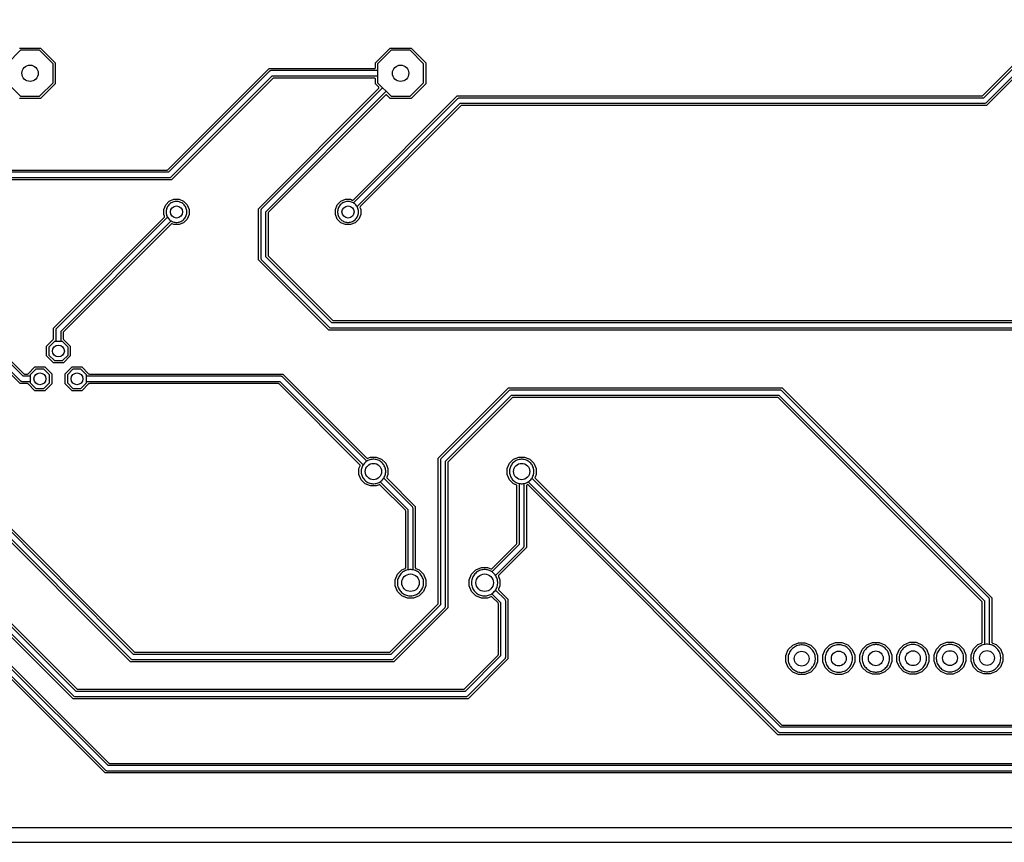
# Model space of a CAD drawing. Header units: millimetres. Extents: x 0 to 190, y 0 to 113.
# Tile 4 of 9: x 63 to 131, y 0 to 56. Entities that reach past the tile are written whole.
import ezdxf

# ---------------------------------------------------------------- set-up
doc = ezdxf.new("R2010")
doc.units = ezdxf.units.MM

msp = doc.modelspace()

# ---------------------------------------------------------------- linework, layer by layer
at = {"layer": '1_copper'}
for points in [[(65.668, 52.03), (65.668, 53.335), (64.745, 54.257), (63.441, 54.257), (62.518, 53.335), (62.518, 52.03), (63.441, 51.108), (64.745, 51.108)], [(91.068, 52.03), (91.068, 53.335), (90.145, 54.257), (88.841, 54.257), (87.918, 53.335), (87.918, 52.03), (88.841, 51.108), (90.145, 51.108)], [(74.235, 42.472), (74.304, 42.486), (74.371, 42.506), (74.436, 42.533), (74.498, 42.566), (74.556, 42.605), (74.611, 42.65), (74.66, 42.699), (74.705, 42.754), (74.744, 42.812), (74.777, 42.874), (74.804, 42.939), (74.824, 43.006), (74.838, 43.075), (74.845, 43.145), (74.845, 43.215), (74.838, 43.285), (74.824, 43.354), (74.804, 43.421), (74.777, 43.486), (74.744, 43.548), (74.705, 43.606), (74.66, 43.661), (74.611, 43.71), (74.556, 43.755), (74.498, 43.794), (74.436, 43.827), (74.371, 43.854), (74.304, 43.874), (74.235, 43.888), (74.165, 43.895), (74.095, 43.895), (74.025, 43.888), (73.956, 43.874), (73.889, 43.854), (73.824, 43.827), (73.762, 43.794), (73.704, 43.755), (73.649, 43.71), (73.6, 43.661), (73.555, 43.606), (73.516, 43.548), (73.483, 43.486), (73.456, 43.421), (73.436, 43.354), (73.422, 43.285), (73.415, 43.215), (73.415, 43.145), (73.422, 43.075), (73.436, 43.006), (73.456, 42.939), (73.483, 42.874), (73.516, 42.812), (73.555, 42.754), (73.6, 42.699), (73.649, 42.65), (73.704, 42.605), (73.762, 42.566), (73.824, 42.533), (73.889, 42.506), (73.956, 42.486), (74.025, 42.472), (74.095, 42.465), (74.165, 42.465)], [(85.995, 42.472), (86.064, 42.486), (86.131, 42.506), (86.196, 42.533), (86.258, 42.566), (86.316, 42.605), (86.371, 42.65), (86.42, 42.699), (86.465, 42.754), (86.504, 42.812), (86.537, 42.874), (86.564, 42.939), (86.584, 43.006), (86.598, 43.075), (86.605, 43.145), (86.605, 43.215), (86.598, 43.285), (86.584, 43.354), (86.564, 43.421), (86.537, 43.486), (86.504, 43.548), (86.465, 43.606), (86.42, 43.661), (86.371, 43.71), (86.316, 43.755), (86.258, 43.794), (86.196, 43.827), (86.131, 43.854), (86.064, 43.874), (85.995, 43.888), (85.925, 43.895), (85.855, 43.895), (85.785, 43.888), (85.716, 43.874), (85.649, 43.854), (85.584, 43.827), (85.522, 43.794), (85.464, 43.755), (85.409, 43.71), (85.36, 43.661), (85.315, 43.606), (85.276, 43.548), (85.243, 43.486), (85.216, 43.421), (85.196, 43.354), (85.182, 43.285), (85.175, 43.215), (85.175, 43.145), (85.182, 43.075), (85.196, 43.006), (85.216, 42.939), (85.243, 42.874), (85.276, 42.812), (85.315, 42.754), (85.36, 42.699), (85.409, 42.65), (85.464, 42.605), (85.522, 42.566), (85.584, 42.533), (85.649, 42.506), (85.716, 42.486), (85.785, 42.472), (85.855, 42.465), (85.925, 42.465)], [(66.7, 33.381), (66.7, 33.929), (66.314, 34.315), (65.766, 34.315), (65.38, 33.929), (65.38, 33.381), (65.766, 32.995), (66.314, 32.995)], [(65.43, 31.476), (65.43, 32.024), (65.044, 32.41), (64.496, 32.41), (64.11, 32.024), (64.11, 31.476), (64.496, 31.09), (65.044, 31.09)], [(67.97, 31.476), (67.97, 32.024), (67.584, 32.41), (67.036, 32.41), (66.65, 32.024), (66.65, 31.476), (67.036, 31.09), (67.584, 31.09)], [(87.74, 24.568), (87.812, 24.581), (87.882, 24.6), (87.951, 24.625), (88.017, 24.656), (88.081, 24.692), (88.141, 24.734), (88.197, 24.781), (88.249, 24.833), (88.296, 24.889), (88.338, 24.949), (88.374, 25.013), (88.405, 25.079), (88.43, 25.148), (88.449, 25.218), (88.462, 25.29), (88.468, 25.363), (88.468, 25.437), (88.462, 25.51), (88.449, 25.582), (88.43, 25.652), (88.405, 25.721), (88.374, 25.787), (88.338, 25.851), (88.296, 25.911), (88.249, 25.967), (88.197, 26.019), (88.141, 26.066), (88.081, 26.108), (88.017, 26.144), (87.951, 26.175), (87.882, 26.2), (87.812, 26.219), (87.74, 26.232), (87.667, 26.238), (87.593, 26.238), (87.52, 26.232), (87.448, 26.219), (87.378, 26.2), (87.309, 26.175), (87.243, 26.144), (87.179, 26.108), (87.119, 26.066), (87.063, 26.019), (87.011, 25.967), (86.964, 25.911), (86.922, 25.851), (86.886, 25.787), (86.855, 25.721), (86.83, 25.652), (86.811, 25.582), (86.798, 25.51), (86.792, 25.437), (86.792, 25.363), (86.798, 25.29), (86.811, 25.218), (86.83, 25.148), (86.855, 25.079), (86.886, 25.013), (86.922, 24.949), (86.964, 24.889), (87.011, 24.833), (87.063, 24.781), (87.119, 24.734), (87.179, 24.692), (87.243, 24.656), (87.309, 24.625), (87.378, 24.6), (87.448, 24.581), (87.52, 24.568), (87.593, 24.562), (87.667, 24.562)], [(97.9, 24.568), (97.972, 24.581), (98.042, 24.6), (98.111, 24.625), (98.177, 24.656), (98.241, 24.692), (98.301, 24.734), (98.357, 24.781), (98.409, 24.833), (98.456, 24.889), (98.498, 24.949), (98.534, 25.013), (98.565, 25.079), (98.59, 25.148), (98.609, 25.218), (98.622, 25.29), (98.628, 25.363), (98.628, 25.437), (98.622, 25.51), (98.609, 25.582), (98.59, 25.652), (98.565, 25.721), (98.534, 25.787), (98.498, 25.851), (98.456, 25.911), (98.409, 25.967), (98.357, 26.019), (98.301, 26.066), (98.241, 26.108), (98.177, 26.144), (98.111, 26.175), (98.042, 26.2), (97.972, 26.219), (97.9, 26.232), (97.827, 26.238), (97.753, 26.238), (97.68, 26.232), (97.608, 26.219), (97.538, 26.2), (97.469, 26.175), (97.403, 26.144), (97.339, 26.108), (97.279, 26.066), (97.223, 26.019), (97.171, 25.967), (97.124, 25.911), (97.082, 25.851), (97.046, 25.787), (97.015, 25.721), (96.99, 25.652), (96.971, 25.582), (96.958, 25.51), (96.952, 25.437), (96.952, 25.363), (96.958, 25.29), (96.971, 25.218), (96.99, 25.148), (97.015, 25.079), (97.046, 25.013), (97.082, 24.949), (97.124, 24.889), (97.171, 24.833), (97.223, 24.781), (97.279, 24.734), (97.339, 24.692), (97.403, 24.656), (97.469, 24.625), (97.538, 24.6), (97.608, 24.581), (97.68, 24.568), (97.753, 24.562), (97.827, 24.562)], [(90.288, 16.887), (90.365, 16.9), (90.441, 16.921), (90.515, 16.948), (90.586, 16.981), (90.654, 17.02), (90.718, 17.065), (90.779, 17.116), (90.834, 17.171), (90.885, 17.232), (90.93, 17.296), (90.969, 17.364), (91.002, 17.435), (91.029, 17.509), (91.05, 17.585), (91.063, 17.662), (91.07, 17.741), (91.07, 17.819), (91.063, 17.898), (91.05, 17.975), (91.029, 18.051), (91.002, 18.125), (90.969, 18.196), (90.93, 18.264), (90.885, 18.328), (90.834, 18.389), (90.779, 18.444), (90.718, 18.495), (90.654, 18.54), (90.586, 18.579), (90.515, 18.612), (90.441, 18.639), (90.365, 18.66), (90.288, 18.673), (90.209, 18.68), (90.131, 18.68), (90.052, 18.673), (89.975, 18.66), (89.899, 18.639), (89.825, 18.612), (89.754, 18.579), (89.686, 18.54), (89.622, 18.495), (89.561, 18.444), (89.506, 18.389), (89.455, 18.328), (89.41, 18.264), (89.371, 18.196), (89.338, 18.125), (89.311, 18.051), (89.29, 17.975), (89.277, 17.898), (89.27, 17.819), (89.27, 17.741), (89.277, 17.662), (89.29, 17.585), (89.311, 17.509), (89.338, 17.435), (89.371, 17.364), (89.41, 17.296), (89.455, 17.232), (89.506, 17.171), (89.561, 17.116), (89.622, 17.065), (89.686, 17.02), (89.754, 16.981), (89.825, 16.948), (89.899, 16.921), (89.975, 16.9), (90.052, 16.887), (90.131, 16.88), (90.209, 16.88)], [(95.368, 16.887), (95.445, 16.9), (95.521, 16.921), (95.595, 16.948), (95.666, 16.981), (95.734, 17.02), (95.798, 17.065), (95.859, 17.116), (95.914, 17.171), (95.965, 17.232), (96.01, 17.296), (96.049, 17.364), (96.082, 17.435), (96.109, 17.509), (96.13, 17.585), (96.143, 17.662), (96.15, 17.741), (96.15, 17.819), (96.143, 17.898), (96.13, 17.975), (96.109, 18.051), (96.082, 18.125), (96.049, 18.196), (96.01, 18.264), (95.965, 18.328), (95.914, 18.389), (95.859, 18.444), (95.798, 18.495), (95.734, 18.54), (95.666, 18.579), (95.595, 18.612), (95.521, 18.639), (95.445, 18.66), (95.368, 18.673), (95.289, 18.68), (95.211, 18.68), (95.132, 18.673), (95.055, 18.66), (94.979, 18.639), (94.905, 18.612), (94.834, 18.579), (94.766, 18.54), (94.702, 18.495), (94.641, 18.444), (94.586, 18.389), (94.535, 18.328), (94.49, 18.264), (94.451, 18.196), (94.418, 18.125), (94.391, 18.051), (94.37, 17.975), (94.357, 17.898), (94.35, 17.819), (94.35, 17.741), (94.357, 17.662), (94.37, 17.585), (94.391, 17.509), (94.418, 17.435), (94.451, 17.364), (94.49, 17.296), (94.535, 17.232), (94.586, 17.171), (94.641, 17.116), (94.702, 17.065), (94.766, 17.02), (94.834, 16.981), (94.905, 16.948), (94.979, 16.921), (95.055, 16.9), (95.132, 16.887), (95.211, 16.88), (95.289, 16.88)], [(117.107, 11.649), (117.188, 11.663), (117.267, 11.684), (117.344, 11.712), (117.419, 11.747), (117.49, 11.788), (117.557, 11.835), (117.62, 11.888), (117.678, 11.946), (117.731, 12.009), (117.778, 12.076), (117.819, 12.147), (117.853, 12.221), (117.882, 12.299), (117.903, 12.378), (117.917, 12.459), (117.924, 12.54), (117.924, 12.623), (117.917, 12.704), (117.903, 12.785), (117.882, 12.864), (117.853, 12.941), (117.819, 13.016), (117.778, 13.087), (117.731, 13.154), (117.678, 13.217), (117.62, 13.275), (117.557, 13.328), (117.49, 13.375), (117.419, 13.416), (117.344, 13.451), (117.267, 13.479), (117.188, 13.5), (117.107, 13.514), (117.025, 13.521), (116.943, 13.521), (116.862, 13.514), (116.781, 13.5), (116.702, 13.479), (116.624, 13.451), (116.55, 13.416), (116.479, 13.375), (116.412, 13.328), (116.349, 13.275), (116.291, 13.217), (116.238, 13.154), (116.191, 13.087), (116.15, 13.016), (116.115, 12.941), (116.087, 12.864), (116.066, 12.785), (116.052, 12.704), (116.045, 12.623), (116.045, 12.54), (116.052, 12.459), (116.066, 12.378), (116.087, 12.299), (116.115, 12.221), (116.15, 12.147), (116.191, 12.076), (116.238, 12.009), (116.291, 11.946), (116.349, 11.888), (116.412, 11.835), (116.479, 11.788), (116.55, 11.747), (116.624, 11.712), (116.702, 11.684), (116.781, 11.663), (116.862, 11.649), (116.943, 11.642), (117.025, 11.642)], [(119.647, 11.658), (119.728, 11.672), (119.807, 11.693), (119.884, 11.721), (119.959, 11.756), (120.03, 11.797), (120.097, 11.844), (120.16, 11.897), (120.218, 11.955), (120.271, 12.018), (120.318, 12.085), (120.359, 12.156), (120.393, 12.23), (120.422, 12.307), (120.443, 12.387), (120.457, 12.468), (120.464, 12.549), (120.464, 12.631), (120.457, 12.713), (120.443, 12.794), (120.422, 12.873), (120.393, 12.95), (120.359, 13.025), (120.318, 13.096), (120.271, 13.163), (120.218, 13.226), (120.16, 13.284), (120.097, 13.337), (120.03, 13.384), (119.959, 13.425), (119.884, 13.459), (119.807, 13.488), (119.728, 13.509), (119.647, 13.523), (119.565, 13.53), (119.483, 13.53), (119.402, 13.523), (119.321, 13.509), (119.241, 13.488), (119.164, 13.459), (119.09, 13.425), (119.019, 13.384), (118.952, 13.337), (118.889, 13.284), (118.831, 13.226), (118.778, 13.163), (118.731, 13.096), (118.69, 13.025), (118.655, 12.95), (118.627, 12.873), (118.606, 12.794), (118.592, 12.713), (118.585, 12.631), (118.585, 12.549), (118.592, 12.468), (118.606, 12.387), (118.627, 12.307), (118.655, 12.23), (118.69, 12.156), (118.731, 12.085), (118.778, 12.018), (118.831, 11.955), (118.889, 11.897), (118.952, 11.844), (119.019, 11.797), (119.09, 11.756), (119.164, 11.721), (119.241, 11.693), (119.321, 11.672), (119.402, 11.658), (119.483, 11.651), (119.565, 11.651)], [(122.187, 11.667), (122.268, 11.681), (122.347, 11.702), (122.424, 11.73), (122.499, 11.765), (122.57, 11.806), (122.637, 11.853), (122.7, 11.906), (122.758, 11.964), (122.811, 12.027), (122.858, 12.094), (122.899, 12.165), (122.933, 12.239), (122.962, 12.316), (122.983, 12.396), (122.997, 12.476), (123.004, 12.558), (123.004, 12.64), (122.997, 12.722), (122.983, 12.803), (122.962, 12.882), (122.933, 12.959), (122.899, 13.034), (122.858, 13.105), (122.811, 13.172), (122.758, 13.235), (122.7, 13.293), (122.637, 13.346), (122.57, 13.393), (122.499, 13.434), (122.424, 13.468), (122.347, 13.496), (122.268, 13.518), (122.187, 13.532), (122.105, 13.539), (122.023, 13.539), (121.942, 13.532), (121.861, 13.518), (121.781, 13.496), (121.704, 13.468), (121.63, 13.434), (121.559, 13.393), (121.492, 13.346), (121.429, 13.293), (121.371, 13.235), (121.318, 13.172), (121.271, 13.105), (121.23, 13.034), (121.195, 12.959), (121.167, 12.882), (121.146, 12.803), (121.132, 12.722), (121.125, 12.64), (121.125, 12.558), (121.132, 12.476), (121.146, 12.396), (121.167, 12.316), (121.195, 12.239), (121.23, 12.165), (121.271, 12.094), (121.318, 12.027), (121.371, 11.964), (121.429, 11.906), (121.492, 11.853), (121.559, 11.806), (121.63, 11.765), (121.704, 11.73), (121.781, 11.702), (121.861, 11.681), (121.942, 11.667), (122.023, 11.659), (122.105, 11.659)], [(124.727, 11.675), (124.808, 11.69), (124.887, 11.711), (124.964, 11.739), (125.039, 11.774), (125.11, 11.815), (125.177, 11.862), (125.24, 11.915), (125.298, 11.973), (125.351, 12.035), (125.398, 12.103), (125.439, 12.174), (125.473, 12.248), (125.501, 12.325), (125.523, 12.404), (125.537, 12.485), (125.544, 12.567), (125.544, 12.649), (125.537, 12.731), (125.523, 12.812), (125.501, 12.891), (125.473, 12.968), (125.439, 13.042), (125.398, 13.114), (125.351, 13.181), (125.298, 13.244), (125.24, 13.302), (125.177, 13.354), (125.11, 13.401), (125.039, 13.442), (124.964, 13.477), (124.887, 13.505), (124.808, 13.526), (124.727, 13.541), (124.645, 13.548), (124.563, 13.548), (124.482, 13.541), (124.401, 13.526), (124.321, 13.505), (124.244, 13.477), (124.17, 13.442), (124.099, 13.401), (124.032, 13.354), (123.969, 13.302), (123.911, 13.244), (123.858, 13.181), (123.811, 13.114), (123.77, 13.042), (123.735, 12.968), (123.707, 12.891), (123.686, 12.812), (123.672, 12.731), (123.665, 12.649), (123.665, 12.567), (123.672, 12.485), (123.686, 12.404), (123.707, 12.325), (123.735, 12.248), (123.77, 12.174), (123.811, 12.103), (123.858, 12.035), (123.911, 11.973), (123.969, 11.915), (124.032, 11.862), (124.099, 11.815), (124.17, 11.774), (124.244, 11.739), (124.321, 11.711), (124.401, 11.69), (124.482, 11.675), (124.563, 11.668), (124.645, 11.668)], [(127.267, 11.684), (127.348, 11.699), (127.427, 11.72), (127.504, 11.748), (127.579, 11.783), (127.65, 11.824), (127.717, 11.871), (127.78, 11.923), (127.838, 11.981), (127.891, 12.044), (127.938, 12.112), (127.979, 12.183), (128.013, 12.257), (128.041, 12.334), (128.063, 12.413), (128.077, 12.494), (128.084, 12.576), (128.084, 12.658), (128.077, 12.74), (128.063, 12.821), (128.041, 12.9), (128.013, 12.977), (127.979, 13.051), (127.938, 13.122), (127.891, 13.19), (127.838, 13.252), (127.78, 13.311), (127.717, 13.363), (127.65, 13.41), (127.579, 13.451), (127.504, 13.486), (127.427, 13.514), (127.348, 13.535), (127.267, 13.55), (127.185, 13.557), (127.103, 13.557), (127.022, 13.55), (126.941, 13.535), (126.861, 13.514), (126.784, 13.486), (126.71, 13.451), (126.639, 13.41), (126.572, 13.363), (126.509, 13.311), (126.451, 13.252), (126.398, 13.19), (126.351, 13.122), (126.31, 13.051), (126.275, 12.977), (126.247, 12.9), (126.226, 12.821), (126.212, 12.74), (126.205, 12.658), (126.205, 12.576), (126.212, 12.494), (126.226, 12.413), (126.247, 12.334), (126.275, 12.257), (126.31, 12.183), (126.351, 12.112), (126.398, 12.044), (126.451, 11.981), (126.509, 11.923), (126.572, 11.871), (126.639, 11.824), (126.71, 11.783), (126.784, 11.748), (126.861, 11.72), (126.941, 11.699), (127.022, 11.684), (127.103, 11.677), (127.185, 11.677)], [(129.807, 11.693), (129.888, 11.707), (129.967, 11.729), (130.044, 11.757), (130.119, 11.791), (130.19, 11.832), (130.257, 11.88), (130.32, 11.932), (130.378, 11.99), (130.431, 12.053), (130.478, 12.12), (130.519, 12.191), (130.553, 12.266), (130.581, 12.343), (130.603, 12.422), (130.617, 12.503), (130.624, 12.585), (130.624, 12.667), (130.617, 12.749), (130.603, 12.829), (130.581, 12.909), (130.553, 12.986), (130.519, 13.06), (130.478, 13.131), (130.431, 13.198), (130.378, 13.261), (130.32, 13.319), (130.257, 13.372), (130.19, 13.419), (130.119, 13.46), (130.044, 13.495), (129.967, 13.523), (129.888, 13.544), (129.807, 13.558), (129.725, 13.566), (129.643, 13.566), (129.562, 13.558), (129.481, 13.544), (129.401, 13.523), (129.324, 13.495), (129.25, 13.46), (129.179, 13.419), (129.112, 13.372), (129.049, 13.319), (128.991, 13.261), (128.938, 13.198), (128.891, 13.131), (128.85, 13.06), (128.815, 12.986), (128.787, 12.909), (128.766, 12.829), (128.752, 12.749), (128.745, 12.667), (128.745, 12.585), (128.752, 12.503), (128.766, 12.422), (128.787, 12.343), (128.815, 12.266), (128.85, 12.191), (128.891, 12.12), (128.938, 12.053), (128.991, 11.99), (129.049, 11.932), (129.112, 11.88), (129.179, 11.832), (129.25, 11.791), (129.324, 11.757), (129.401, 11.729), (129.481, 11.707), (129.562, 11.693), (129.643, 11.686), (129.725, 11.686)]]:
    msp.add_lwpolyline(points, close=True, dxfattribs=at)
at = {"layer": '304_copper'}
for points in [[(187.38, 1.022), (187.405, 1.039), (187.421, 1.065), (187.426, 1.091), (188.672, 111.607), (188.666, 111.637), (188.649, 111.662), (188.624, 111.679), (188.595, 111.684), (2.35, 111.684), (2.32, 111.678), (2.295, 111.661), (2.279, 111.635), (2.274, 111.609), (1.028, 1.093), (1.034, 1.063), (1.051, 1.038), (1.076, 1.021), (1.105, 1.016), (187.35, 1.016)], [(65.703, 32.842), (65.227, 33.318), (65.227, 33.992), (65.689, 34.454), (65.706, 34.479), (65.711, 34.507), (65.711, 35.226), (73.294, 42.809), (73.311, 42.834), (73.316, 42.864), (73.311, 42.892), (73.263, 43.007), (73.263, 43.353), (73.395, 43.671), (73.639, 43.915), (73.957, 44.047), (74.303, 44.047), (74.621, 43.915), (74.865, 43.671), (74.997, 43.353), (74.997, 43.007), (74.865, 42.689), (74.621, 42.445), (74.303, 42.313), (73.957, 42.313), (73.842, 42.361), (73.812, 42.366), (73.782, 42.36), (73.759, 42.344), (66.391, 34.976), (66.374, 34.951), (66.369, 34.922), (66.369, 34.507), (66.375, 34.478), (66.391, 34.454), (66.853, 33.992), (66.853, 33.318), (66.377, 32.842)], [(73.824, 42.533), (73.889, 42.506), (73.956, 42.486), (74.025, 42.472), (74.095, 42.465), (74.165, 42.465), (74.235, 42.472), (74.304, 42.486), (74.371, 42.506), (74.436, 42.533), (74.498, 42.566), (74.556, 42.605), (74.611, 42.65), (74.66, 42.699), (74.705, 42.754), (74.744, 42.812), (74.777, 42.874), (74.804, 42.939), (74.824, 43.006), (74.838, 43.075), (74.845, 43.145), (74.845, 43.215), (74.838, 43.285), (74.824, 43.354), (74.804, 43.421), (74.777, 43.486), (74.744, 43.548), (74.705, 43.606), (74.66, 43.661), (74.611, 43.71), (74.556, 43.755), (74.498, 43.794), (74.436, 43.827), (74.371, 43.854), (74.304, 43.874), (74.235, 43.888), (74.165, 43.895), (74.095, 43.895), (74.025, 43.888), (73.956, 43.874), (73.889, 43.854), (73.824, 43.827), (73.762, 43.794), (73.704, 43.755), (73.649, 43.71), (73.6, 43.661), (73.555, 43.606), (73.516, 43.548), (73.483, 43.486), (73.456, 43.421), (73.436, 43.354), (73.422, 43.285), (73.415, 43.215), (73.415, 43.145), (73.422, 43.075), (73.436, 43.006), (73.456, 42.939), (73.483, 42.874), (73.515, 42.814), (65.903, 35.202), (65.884, 35.173), (65.871, 35.141), (65.864, 35.107), (65.864, 34.315), (65.766, 34.315), (65.38, 33.929), (65.38, 33.381), (65.766, 32.995), (66.314, 32.995), (66.7, 33.381), (66.7, 33.929), (66.314, 34.315), (66.216, 34.315), (66.216, 35.017), (73.764, 42.565)], [(89.961, 16.728), (89.574, 16.888), (89.278, 17.184), (89.118, 17.571), (89.118, 17.989), (89.278, 18.376), (89.574, 18.672), (89.794, 18.764), (89.82, 18.78), (89.836, 18.806), (89.841, 18.834), (89.841, 22.692), (89.835, 22.722), (89.819, 22.746), (88.096, 24.47), (88.07, 24.486), (88.04, 24.492), (88.013, 24.486), (87.827, 24.409), (87.433, 24.409), (87.069, 24.56), (86.79, 24.839), (86.639, 25.203), (86.639, 25.597), (86.716, 25.783), (86.722, 25.812), (86.716, 25.842), (86.7, 25.866), (81.166, 31.399), (81.141, 31.416), (81.112, 31.421), (68.162, 31.421), (68.133, 31.415), (68.109, 31.399), (67.647, 30.937), (66.973, 30.937), (66.497, 31.413), (66.497, 32.087), (66.973, 32.563), (67.647, 32.563), (68.109, 32.101), (68.134, 32.084), (68.162, 32.079), (81.416, 32.079), (87.164, 26.33), (87.19, 26.314), (87.22, 26.308), (87.247, 26.314), (87.433, 26.391), (87.827, 26.391), (88.191, 26.24), (88.47, 25.961), (88.621, 25.597), (88.621, 25.203), (88.544, 25.017), (88.538, 24.988), (88.544, 24.958), (88.56, 24.934), (90.499, 22.996), (90.499, 18.834), (90.505, 18.804), (90.522, 18.779), (90.546, 18.764), (90.766, 18.672), (91.062, 18.376), (91.222, 17.989), (91.222, 17.571), (91.062, 17.184), (90.766, 16.888), (90.379, 16.728)], [(90.339, 22.911), (90.326, 22.943), (90.307, 22.972), (88.334, 24.945), (88.338, 24.949), (88.374, 25.013), (88.405, 25.079), (88.43, 25.148), (88.449, 25.218), (88.462, 25.29), (88.468, 25.363), (88.468, 25.437), (88.462, 25.51), (88.449, 25.582), (88.43, 25.652), (88.405, 25.721), (88.374, 25.787), (88.338, 25.851), (88.296, 25.911), (88.249, 25.967), (88.197, 26.019), (88.141, 26.066), (88.081, 26.108), (88.017, 26.144), (87.951, 26.175), (87.882, 26.2), (87.812, 26.219), (87.74, 26.232), (87.667, 26.238), (87.593, 26.238), (87.52, 26.232), (87.448, 26.219), (87.378, 26.2), (87.309, 26.175), (87.243, 26.144), (87.179, 26.108), (87.175, 26.104), (81.392, 31.887), (81.363, 31.906), (81.331, 31.919), (81.297, 31.926), (67.97, 31.926), (67.97, 32.024), (67.584, 32.41), (67.036, 32.41), (66.65, 32.024), (66.65, 31.476), (67.036, 31.09), (67.584, 31.09), (67.97, 31.476), (67.97, 31.574), (81.207, 31.574), (86.926, 25.855), (86.922, 25.851), (86.886, 25.787), (86.855, 25.721), (86.83, 25.652), (86.811, 25.582), (86.798, 25.51), (86.792, 25.437), (86.792, 25.363), (86.798, 25.29), (86.811, 25.218), (86.83, 25.148), (86.855, 25.079), (86.886, 25.013), (86.922, 24.949), (86.964, 24.889), (87.011, 24.833), (87.063, 24.781), (87.119, 24.734), (87.179, 24.692), (87.243, 24.656), (87.309, 24.625), (87.378, 24.6), (87.448, 24.581), (87.52, 24.568), (87.593, 24.562), (87.667, 24.562), (87.74, 24.568), (87.812, 24.581), (87.882, 24.6), (87.951, 24.625), (88.017, 24.656), (88.081, 24.692), (88.085, 24.696), (89.994, 22.787), (89.994, 18.663), (89.975, 18.66), (89.899, 18.639), (89.825, 18.612), (89.754, 18.579), (89.686, 18.54), (89.622, 18.495), (89.561, 18.444), (89.506, 18.389), (89.455, 18.328), (89.41, 18.264), (89.371, 18.196), (89.338, 18.125), (89.311, 18.051), (89.29, 17.975), (89.277, 17.898), (89.27, 17.819), (89.27, 17.741), (89.277, 17.662), (89.29, 17.585), (89.311, 17.509), (89.338, 17.435), (89.371, 17.364), (89.41, 17.296), (89.455, 17.232), (89.506, 17.171), (89.561, 17.116), (89.622, 17.065), (89.686, 17.02), (89.754, 16.981), (89.825, 16.948), (89.899, 16.921), (89.975, 16.9), (90.052, 16.887), (90.131, 16.88), (90.209, 16.88), (90.288, 16.887), (90.365, 16.9), (90.441, 16.921), (90.515, 16.948), (90.586, 16.981), (90.654, 17.02), (90.718, 17.065), (90.779, 17.116), (90.834, 17.171), (90.885, 17.232), (90.93, 17.296), (90.969, 17.364), (91.002, 17.435), (91.029, 17.509), (91.05, 17.585), (91.063, 17.662), (91.07, 17.741), (91.07, 17.819), (91.063, 17.898), (91.05, 17.975), (91.029, 18.051), (91.002, 18.125), (90.969, 18.196), (90.93, 18.264), (90.885, 18.328), (90.834, 18.389), (90.779, 18.444), (90.718, 18.495), (90.654, 18.54), (90.586, 18.579), (90.515, 18.612), (90.441, 18.639), (90.365, 18.66), (90.346, 18.663), (90.346, 22.877)], [(116.767, 11.489), (116.366, 11.656), (116.058, 11.963), (115.892, 12.364), (115.892, 12.799), (116.058, 13.2), (116.366, 13.507), (116.767, 13.674), (117.202, 13.674), (117.603, 13.507), (117.91, 13.2), (118.077, 12.799), (118.077, 12.364), (117.91, 11.963), (117.603, 11.656), (117.202, 11.489)], [(117.107, 11.649), (117.188, 11.663), (117.267, 11.684), (117.344, 11.712), (117.419, 11.747), (117.49, 11.788), (117.557, 11.835), (117.62, 11.888), (117.678, 11.946), (117.731, 12.009), (117.778, 12.076), (117.819, 12.147), (117.853, 12.221), (117.882, 12.299), (117.903, 12.378), (117.917, 12.459), (117.924, 12.54), (117.924, 12.623), (117.917, 12.704), (117.903, 12.785), (117.882, 12.864), (117.853, 12.941), (117.819, 13.016), (117.778, 13.087), (117.731, 13.154), (117.678, 13.217), (117.62, 13.275), (117.557, 13.328), (117.49, 13.375), (117.419, 13.416), (117.344, 13.451), (117.267, 13.479), (117.188, 13.5), (117.107, 13.514), (117.025, 13.521), (116.943, 13.521), (116.862, 13.514), (116.781, 13.5), (116.702, 13.479), (116.624, 13.451), (116.55, 13.416), (116.479, 13.375), (116.412, 13.328), (116.349, 13.275), (116.291, 13.217), (116.238, 13.154), (116.191, 13.087), (116.15, 13.016), (116.115, 12.941), (116.087, 12.864), (116.066, 12.785), (116.052, 12.704), (116.045, 12.623), (116.045, 12.54), (116.052, 12.459), (116.066, 12.378), (116.087, 12.299), (116.115, 12.221), (116.15, 12.147), (116.191, 12.076), (116.238, 12.009), (116.291, 11.946), (116.349, 11.888), (116.412, 11.835), (116.479, 11.788), (116.55, 11.747), (116.624, 11.712), (116.702, 11.684), (116.781, 11.663), (116.862, 11.649), (116.943, 11.642), (117.025, 11.642)], [(119.307, 11.498), (118.906, 11.664), (118.598, 11.972), (118.432, 12.373), (118.432, 12.808), (118.598, 13.209), (118.906, 13.516), (119.307, 13.683), (119.742, 13.683), (120.143, 13.516), (120.45, 13.209), (120.617, 12.808), (120.617, 12.373), (120.45, 11.972), (120.143, 11.664), (119.742, 11.498)], [(119.647, 11.658), (119.728, 11.672), (119.807, 11.693), (119.884, 11.721), (119.959, 11.756), (120.03, 11.797), (120.097, 11.844), (120.16, 11.897), (120.218, 11.955), (120.271, 12.018), (120.318, 12.085), (120.359, 12.156), (120.393, 12.23), (120.422, 12.307), (120.443, 12.387), (120.457, 12.468), (120.464, 12.549), (120.464, 12.631), (120.457, 12.713), (120.443, 12.794), (120.422, 12.873), (120.393, 12.95), (120.359, 13.025), (120.318, 13.096), (120.271, 13.163), (120.218, 13.226), (120.16, 13.284), (120.097, 13.337), (120.03, 13.384), (119.959, 13.425), (119.884, 13.459), (119.807, 13.488), (119.728, 13.509), (119.647, 13.523), (119.565, 13.53), (119.483, 13.53), (119.402, 13.523), (119.321, 13.509), (119.241, 13.488), (119.164, 13.459), (119.09, 13.425), (119.019, 13.384), (118.952, 13.337), (118.889, 13.284), (118.831, 13.226), (118.778, 13.163), (118.731, 13.096), (118.69, 13.025), (118.655, 12.95), (118.627, 12.873), (118.606, 12.794), (118.592, 12.713), (118.585, 12.631), (118.585, 12.549), (118.592, 12.468), (118.606, 12.387), (118.627, 12.307), (118.655, 12.23), (118.69, 12.156), (118.731, 12.085), (118.778, 12.018), (118.831, 11.955), (118.889, 11.897), (118.952, 11.844), (119.019, 11.797), (119.09, 11.756), (119.164, 11.721), (119.241, 11.693), (119.321, 11.672), (119.402, 11.658), (119.483, 11.651), (119.565, 11.651)], [(121.847, 11.507), (121.446, 11.673), (121.138, 11.981), (120.972, 12.382), (120.972, 12.816), (121.138, 13.218), (121.446, 13.525), (121.847, 13.691), (122.282, 13.691), (122.683, 13.525), (122.99, 13.218), (123.157, 12.816), (123.157, 12.382), (122.99, 11.981), (122.683, 11.673), (122.282, 11.507)], [(122.187, 11.667), (122.268, 11.681), (122.347, 11.702), (122.424, 11.73), (122.499, 11.765), (122.57, 11.806), (122.637, 11.853), (122.7, 11.906), (122.758, 11.964), (122.811, 12.027), (122.858, 12.094), (122.899, 12.165), (122.933, 12.239), (122.962, 12.316), (122.983, 12.396), (122.997, 12.476), (123.004, 12.558), (123.004, 12.64), (122.997, 12.722), (122.983, 12.803), (122.962, 12.882), (122.933, 12.959), (122.899, 13.034), (122.858, 13.105), (122.811, 13.172), (122.758, 13.235), (122.7, 13.293), (122.637, 13.346), (122.57, 13.393), (122.499, 13.434), (122.424, 13.468), (122.347, 13.496), (122.268, 13.518), (122.187, 13.532), (122.105, 13.539), (122.023, 13.539), (121.942, 13.532), (121.861, 13.518), (121.781, 13.496), (121.704, 13.468), (121.63, 13.434), (121.559, 13.393), (121.492, 13.346), (121.429, 13.293), (121.371, 13.235), (121.318, 13.172), (121.271, 13.105), (121.23, 13.034), (121.195, 12.959), (121.167, 12.882), (121.146, 12.803), (121.132, 12.722), (121.125, 12.64), (121.125, 12.558), (121.132, 12.476), (121.146, 12.396), (121.167, 12.316), (121.195, 12.239), (121.23, 12.165), (121.271, 12.094), (121.318, 12.027), (121.371, 11.964), (121.429, 11.906), (121.492, 11.853), (121.559, 11.806), (121.63, 11.765), (121.704, 11.73), (121.781, 11.702), (121.861, 11.681), (121.942, 11.667), (122.023, 11.659), (122.105, 11.659)], [(124.387, 11.516), (123.986, 11.682), (123.678, 11.989), (123.512, 12.391), (123.512, 12.825), (123.678, 13.227), (123.986, 13.534), (124.387, 13.7), (124.822, 13.7), (125.223, 13.534), (125.53, 13.227), (125.697, 12.825), (125.697, 12.391), (125.53, 11.989), (125.223, 11.682), (124.822, 11.516)], [(124.727, 11.675), (124.808, 11.69), (124.887, 11.711), (124.964, 11.739), (125.039, 11.774), (125.11, 11.815), (125.177, 11.862), (125.24, 11.915), (125.298, 11.973), (125.351, 12.035), (125.398, 12.103), (125.439, 12.174), (125.473, 12.248), (125.501, 12.325), (125.523, 12.404), (125.537, 12.485), (125.544, 12.567), (125.544, 12.649), (125.537, 12.731), (125.523, 12.812), (125.501, 12.891), (125.473, 12.968), (125.439, 13.042), (125.398, 13.114), (125.351, 13.181), (125.298, 13.244), (125.24, 13.302), (125.177, 13.354), (125.11, 13.401), (125.039, 13.442), (124.964, 13.477), (124.887, 13.505), (124.808, 13.526), (124.727, 13.541), (124.645, 13.548), (124.563, 13.548), (124.482, 13.541), (124.401, 13.526), (124.321, 13.505), (124.244, 13.477), (124.17, 13.442), (124.099, 13.401), (124.032, 13.354), (123.969, 13.302), (123.911, 13.244), (123.858, 13.181), (123.811, 13.114), (123.77, 13.042), (123.735, 12.968), (123.707, 12.891), (123.686, 12.812), (123.672, 12.731), (123.665, 12.649), (123.665, 12.567), (123.672, 12.485), (123.686, 12.404), (123.707, 12.325), (123.735, 12.248), (123.77, 12.174), (123.811, 12.103), (123.858, 12.035), (123.911, 11.973), (123.969, 11.915), (124.032, 11.862), (124.099, 11.815), (124.17, 11.774), (124.244, 11.739), (124.321, 11.711), (124.401, 11.69), (124.482, 11.675), (124.563, 11.668), (124.645, 11.668)], [(126.927, 11.525), (126.526, 11.691), (126.218, 11.998), (126.052, 12.4), (126.052, 12.834), (126.218, 13.236), (126.526, 13.543), (126.927, 13.709), (127.362, 13.709), (127.763, 13.543), (128.07, 13.236), (128.237, 12.834), (128.237, 12.4), (128.07, 11.998), (127.763, 11.691), (127.362, 11.525)], [(127.267, 11.684), (127.348, 11.699), (127.427, 11.72), (127.504, 11.748), (127.579, 11.783), (127.65, 11.824), (127.717, 11.871), (127.78, 11.923), (127.838, 11.981), (127.891, 12.044), (127.938, 12.112), (127.979, 12.183), (128.013, 12.257), (128.041, 12.334), (128.063, 12.413), (128.077, 12.494), (128.084, 12.576), (128.084, 12.658), (128.077, 12.74), (128.063, 12.821), (128.041, 12.9), (128.013, 12.977), (127.979, 13.051), (127.938, 13.122), (127.891, 13.19), (127.838, 13.252), (127.78, 13.311), (127.717, 13.363), (127.65, 13.41), (127.579, 13.451), (127.504, 13.486), (127.427, 13.514), (127.348, 13.535), (127.267, 13.55), (127.185, 13.557), (127.103, 13.557), (127.022, 13.55), (126.941, 13.535), (126.861, 13.514), (126.784, 13.486), (126.71, 13.451), (126.639, 13.41), (126.572, 13.363), (126.509, 13.311), (126.451, 13.252), (126.398, 13.19), (126.351, 13.122), (126.31, 13.051), (126.275, 12.977), (126.247, 12.9), (126.226, 12.821), (126.212, 12.74), (126.205, 12.658), (126.205, 12.576), (126.212, 12.494), (126.226, 12.413), (126.247, 12.334), (126.275, 12.257), (126.31, 12.183), (126.351, 12.112), (126.398, 12.044), (126.451, 11.981), (126.509, 11.923), (126.572, 11.871), (126.639, 11.824), (126.71, 11.783), (126.784, 11.748), (126.861, 11.72), (126.941, 11.699), (127.022, 11.684), (127.103, 11.677), (127.185, 11.677)]]:
    msp.add_lwpolyline(points, close=True, dxfattribs=at)
for points in [[(138.734, 59.552), (129.653, 50.471), (93.678, 50.471), (93.648, 50.465), (93.624, 50.449), (86.726, 43.551), (86.709, 43.526), (86.704, 43.496), (86.709, 43.468), (86.757, 43.353), (86.757, 43.007), (86.625, 42.689), (86.381, 42.445), (86.063, 42.313), (85.717, 42.313), (85.399, 42.445), (85.155, 42.689), (85.023, 43.007), (85.023, 43.353), (85.155, 43.671), (85.399, 43.915), (85.717, 44.047), (86.063, 44.047), (86.178, 43.999), (86.208, 43.994), (86.238, 44), (86.261, 44.016), (93.374, 51.129), (129.35, 51.129), (129.379, 51.135), (129.404, 51.151), (138.029, 59.776)], [(138.23, 59.761), (129.444, 50.976), (93.493, 50.976), (93.459, 50.969), (93.427, 50.956), (93.398, 50.937), (86.256, 43.795), (86.196, 43.827), (86.131, 43.854), (86.064, 43.874), (85.995, 43.888), (85.925, 43.895), (85.855, 43.895), (85.785, 43.888), (85.716, 43.874), (85.649, 43.854), (85.584, 43.827), (85.522, 43.794), (85.464, 43.755), (85.409, 43.71), (85.36, 43.661), (85.315, 43.606), (85.276, 43.548), (85.243, 43.486), (85.216, 43.421), (85.196, 43.354), (85.182, 43.285), (85.175, 43.215), (85.175, 43.145), (85.182, 43.075), (85.196, 43.006), (85.216, 42.939), (85.243, 42.874), (85.276, 42.812), (85.315, 42.754), (85.36, 42.699), (85.409, 42.65), (85.464, 42.605), (85.522, 42.566), (85.584, 42.533), (85.649, 42.506), (85.716, 42.486), (85.785, 42.472), (85.855, 42.465), (85.925, 42.465), (85.995, 42.472), (86.064, 42.486), (86.131, 42.506), (86.196, 42.533), (86.258, 42.566), (86.316, 42.605), (86.371, 42.65), (86.42, 42.699), (86.465, 42.754), (86.504, 42.812), (86.537, 42.874), (86.564, 42.939), (86.584, 43.006), (86.598, 43.075), (86.605, 43.145), (86.605, 43.215), (86.598, 43.285), (86.584, 43.354), (86.564, 43.421), (86.537, 43.486), (86.505, 43.546), (93.583, 50.624), (129.535, 50.624), (129.569, 50.631), (129.601, 50.644), (129.63, 50.663), (138.543, 59.576)], [(141.607, 35.596), (84.773, 35.596), (80.256, 40.113), (80.256, 43.196), (88.504, 51.444), (88.841, 51.108), (90.145, 51.108), (91.068, 52.03), (91.068, 53.335), (90.145, 54.257), (88.841, 54.257), (87.918, 53.335), (87.918, 52.859), (80.605, 52.859), (80.571, 52.852), (80.539, 52.839), (80.51, 52.819), (73.587, 45.896), (60.701, 45.896)], [(60.796, 46.049), (73.492, 46.049), (73.522, 46.055), (73.546, 46.071), (80.486, 53.011), (87.69, 53.011), (87.72, 53.017), (87.745, 53.034), (87.761, 53.06), (87.766, 53.087), (87.766, 53.398), (88.778, 54.41), (90.209, 54.41), (91.22, 53.398), (91.22, 51.967), (90.209, 50.955), (88.778, 50.955), (88.558, 51.175), (88.533, 51.192), (88.503, 51.197), (88.473, 51.191), (88.45, 51.175), (80.431, 43.155), (80.414, 43.13), (80.409, 43.102), (80.409, 40.208), (80.415, 40.178), (80.431, 40.154), (84.814, 35.771), (84.839, 35.754), (84.868, 35.749), (141.512, 35.749)], [(62.518, 52.03), (63.441, 51.108), (64.745, 51.108), (65.668, 52.03), (65.668, 53.335), (64.745, 54.257), (63.441, 54.257), (63.104, 53.921)], [(63.378, 54.41), (64.809, 54.41), (65.82, 53.398), (65.82, 51.967), (64.809, 50.955), (63.378, 50.955)], [(141.816, 35.091), (84.564, 35.091), (79.751, 39.904), (79.751, 43.405), (87.986, 51.64), (88.002, 51.665), (88.008, 51.695), (88.001, 51.724), (87.986, 51.747), (87.766, 51.967), (87.766, 52.278), (87.76, 52.307), (87.743, 52.332), (87.717, 52.349), (87.69, 52.354), (80.79, 52.354), (80.76, 52.348), (80.736, 52.331), (73.796, 45.391), (60.492, 45.391)], [(60.611, 45.544), (73.677, 45.544), (73.711, 45.551), (73.743, 45.564), (73.772, 45.583), (80.695, 52.506), (87.918, 52.506), (87.918, 52.03), (88.255, 51.693), (79.943, 43.382), (79.924, 43.353), (79.911, 43.321), (79.904, 43.287), (79.904, 40.023), (79.911, 39.989), (79.924, 39.957), (79.943, 39.928), (84.588, 35.283), (84.617, 35.264), (84.649, 35.251), (84.683, 35.244), (141.697, 35.244)], [(55.599, 39.453), (63.438, 31.613), (63.467, 31.594), (63.499, 31.581), (63.533, 31.574), (64.11, 31.574), (64.11, 31.476), (64.496, 31.09), (65.044, 31.09), (65.43, 31.476), (65.43, 32.024), (65.044, 32.41), (64.496, 32.41), (64.11, 32.024), (64.11, 31.926), (63.624, 31.926), (55.848, 39.702)], [(56.118, 39.648), (63.665, 32.101), (63.69, 32.084), (63.718, 32.079), (63.918, 32.079), (63.947, 32.085), (63.971, 32.101), (64.433, 32.563), (65.107, 32.563), (65.583, 32.087), (65.583, 31.413), (65.107, 30.937), (64.433, 30.937), (63.971, 31.399), (63.946, 31.416), (63.918, 31.421), (63.415, 31.421), (55.653, 39.183)], [(61.096, 23.189), (71.234, 13.051), (71.259, 13.034), (71.288, 13.029), (88.732, 13.029), (88.762, 13.035), (88.786, 13.051), (92.049, 16.314), (92.066, 16.339), (92.071, 16.368), (92.071, 26.316), (96.884, 31.129), (115.636, 31.129), (130.013, 16.752), (130.013, 13.723), (130.019, 13.693), (130.036, 13.668), (130.06, 13.652), (130.303, 13.552), (130.61, 13.245), (130.777, 12.843), (130.777, 12.409), (130.61, 12.007), (130.303, 11.7), (129.902, 11.534), (129.467, 11.534), (129.066, 11.7), (128.758, 12.007), (128.592, 12.409), (128.592, 12.843), (128.758, 13.245), (129.066, 13.552), (129.309, 13.652), (129.334, 13.669), (129.35, 13.695), (129.356, 13.723), (129.356, 16.448), (129.35, 16.478), (129.333, 16.502), (115.386, 30.449), (115.361, 30.466), (115.332, 30.471), (97.188, 30.471), (97.158, 30.465), (97.134, 30.449), (92.751, 26.066), (92.734, 26.041), (92.729, 26.012), (92.729, 16.064), (89.036, 12.371), (70.984, 12.371), (60.846, 22.509)], [(60.887, 22.684), (71.008, 12.563), (71.037, 12.544), (71.069, 12.531), (71.103, 12.524), (88.917, 12.524), (88.951, 12.531), (88.983, 12.544), (89.012, 12.563), (92.537, 16.088), (92.556, 16.117), (92.569, 16.149), (92.576, 16.183), (92.576, 26.107), (97.093, 30.624), (115.427, 30.624), (129.508, 16.543), (129.508, 13.549), (129.481, 13.544), (129.401, 13.523), (129.324, 13.495), (129.25, 13.46), (129.179, 13.419), (129.112, 13.372), (129.049, 13.319), (128.991, 13.261), (128.938, 13.198), (128.891, 13.131), (128.85, 13.06), (128.815, 12.986), (128.787, 12.909), (128.766, 12.829), (128.752, 12.749), (128.745, 12.667), (128.745, 12.585), (128.752, 12.503), (128.766, 12.422), (128.787, 12.343), (128.815, 12.266), (128.85, 12.191), (128.891, 12.12), (128.938, 12.053), (128.991, 11.99), (129.049, 11.932), (129.112, 11.88), (129.179, 11.832), (129.25, 11.791), (129.324, 11.757), (129.401, 11.729), (129.481, 11.707), (129.562, 11.693), (129.643, 11.686), (129.725, 11.686), (129.807, 11.693), (129.888, 11.707), (129.967, 11.729), (130.044, 11.757), (130.119, 11.791), (130.19, 11.832), (130.257, 11.88), (130.32, 11.932), (130.378, 11.99), (130.431, 12.053), (130.478, 12.12), (130.519, 12.191), (130.553, 12.266), (130.581, 12.343), (130.603, 12.422), (130.617, 12.503), (130.624, 12.585), (130.624, 12.667), (130.617, 12.749), (130.603, 12.829), (130.581, 12.909), (130.553, 12.986), (130.519, 13.06), (130.478, 13.131), (130.431, 13.198), (130.378, 13.261), (130.32, 13.319), (130.257, 13.372), (130.19, 13.419), (130.119, 13.46), (130.044, 13.495), (129.967, 13.523), (129.888, 13.544), (129.861, 13.549), (129.861, 16.633), (129.854, 16.667), (129.84, 16.699), (129.821, 16.728), (115.612, 30.937), (115.583, 30.956), (115.551, 30.969), (115.517, 30.976), (97.003, 30.976), (96.969, 30.969), (96.937, 30.956), (96.908, 30.937), (92.263, 26.292), (92.244, 26.263), (92.231, 26.231), (92.224, 26.197), (92.224, 16.273), (88.827, 12.876), (71.193, 12.876), (61.072, 22.997)], [(56.626, 21.181), (67.297, 10.511), (67.322, 10.494), (67.351, 10.489), (93.812, 10.489), (93.842, 10.495), (93.866, 10.511), (96.169, 12.814), (96.186, 12.839), (96.191, 12.868), (96.191, 16.342), (96.185, 16.372), (96.169, 16.396), (95.763, 16.802), (95.738, 16.819), (95.708, 16.825), (95.68, 16.819), (95.459, 16.728), (95.041, 16.728), (94.654, 16.888), (94.358, 17.184), (94.198, 17.571), (94.198, 17.989), (94.358, 18.376), (94.654, 18.672), (95.041, 18.832), (95.459, 18.832), (95.68, 18.741), (95.71, 18.735), (95.739, 18.742), (95.763, 18.758), (97.439, 20.434), (97.456, 20.459), (97.461, 20.488), (97.461, 24.413), (97.455, 24.443), (97.438, 24.468), (97.414, 24.483), (97.229, 24.56), (96.95, 24.839), (96.799, 25.203), (96.799, 25.597), (96.95, 25.961), (97.229, 26.24), (97.593, 26.391), (97.987, 26.391), (98.351, 26.24), (98.63, 25.961), (98.781, 25.597), (98.781, 25.203), (98.704, 25.017), (98.698, 24.988), (98.704, 24.958), (98.72, 24.934), (115.604, 8.051), (115.629, 8.034), (115.658, 8.029), (156.912, 8.029)], [(157.007, 7.876), (115.563, 7.876), (98.494, 24.945), (98.498, 24.949), (98.534, 25.013), (98.565, 25.079), (98.59, 25.148), (98.609, 25.218), (98.622, 25.29), (98.628, 25.363), (98.628, 25.437), (98.622, 25.51), (98.609, 25.582), (98.59, 25.652), (98.565, 25.721), (98.534, 25.787), (98.498, 25.851), (98.456, 25.911), (98.409, 25.967), (98.357, 26.019), (98.301, 26.066), (98.241, 26.108), (98.177, 26.144), (98.111, 26.175), (98.042, 26.2), (97.972, 26.219), (97.9, 26.232), (97.827, 26.238), (97.753, 26.238), (97.68, 26.232), (97.608, 26.219), (97.538, 26.2), (97.469, 26.175), (97.403, 26.144), (97.339, 26.108), (97.279, 26.066), (97.223, 26.019), (97.171, 25.967), (97.124, 25.911), (97.082, 25.851), (97.046, 25.787), (97.015, 25.721), (96.99, 25.652), (96.971, 25.582), (96.958, 25.51), (96.952, 25.437), (96.952, 25.363), (96.958, 25.29), (96.971, 25.218), (96.99, 25.148), (97.015, 25.079), (97.046, 25.013), (97.082, 24.949), (97.124, 24.889), (97.171, 24.833), (97.223, 24.781), (97.279, 24.734), (97.339, 24.692), (97.403, 24.656), (97.469, 24.625), (97.538, 24.6), (97.608, 24.581), (97.614, 24.58), (97.614, 20.393), (95.75, 18.529), (95.734, 18.54), (95.666, 18.579), (95.595, 18.612), (95.521, 18.639), (95.445, 18.66), (95.368, 18.673), (95.289, 18.68), (95.211, 18.68), (95.132, 18.673), (95.055, 18.66), (94.979, 18.639), (94.905, 18.612), (94.834, 18.579), (94.766, 18.54), (94.702, 18.495), (94.641, 18.444), (94.586, 18.389), (94.535, 18.328), (94.49, 18.264), (94.451, 18.196), (94.418, 18.125), (94.391, 18.051), (94.37, 17.975), (94.357, 17.898), (94.35, 17.819), (94.35, 17.741), (94.357, 17.662), (94.37, 17.585), (94.391, 17.509), (94.418, 17.435), (94.451, 17.364), (94.49, 17.296), (94.535, 17.232), (94.586, 17.171), (94.641, 17.116), (94.702, 17.065), (94.766, 17.02), (94.834, 16.981), (94.905, 16.948), (94.979, 16.921), (95.055, 16.9), (95.132, 16.887), (95.211, 16.88), (95.289, 16.88), (95.368, 16.887), (95.445, 16.9), (95.521, 16.921), (95.595, 16.948), (95.666, 16.981), (95.734, 17.02), (95.75, 17.031), (96.344, 16.437), (96.344, 12.773), (93.907, 10.336), (67.256, 10.336), (56.452, 21.141)], [(56.202, 20.892), (67.071, 10.023), (67.1, 10.004), (67.132, 9.991), (67.166, 9.984), (93.997, 9.984), (94.031, 9.991), (94.063, 10.004), (94.092, 10.023), (96.657, 12.588), (96.676, 12.617), (96.689, 12.649), (96.696, 12.683), (96.696, 16.527), (96.689, 16.561), (96.676, 16.593), (96.657, 16.622), (95.999, 17.28), (96.01, 17.296), (96.049, 17.364), (96.082, 17.435), (96.109, 17.509), (96.13, 17.585), (96.143, 17.662), (96.15, 17.741), (96.15, 17.819), (96.143, 17.898), (96.13, 17.975), (96.109, 18.051), (96.082, 18.125), (96.049, 18.196), (96.01, 18.264), (95.999, 18.28), (97.927, 20.208), (97.946, 20.237), (97.959, 20.269), (97.966, 20.303), (97.966, 24.58), (97.972, 24.581), (98.042, 24.6), (98.111, 24.625), (98.177, 24.656), (98.241, 24.692), (98.245, 24.696), (115.378, 7.563), (115.407, 7.544), (115.439, 7.531), (115.473, 7.524), (157.097, 7.524)], [(157.216, 7.371), (115.354, 7.371), (98.256, 24.47), (98.23, 24.486), (98.2, 24.492), (98.173, 24.486), (98.166, 24.483), (98.141, 24.466), (98.124, 24.441), (98.119, 24.413), (98.119, 20.184), (96.228, 18.293), (96.211, 18.268), (96.205, 18.238), (96.211, 18.21), (96.302, 17.989), (96.302, 17.571), (96.211, 17.35), (96.205, 17.32), (96.212, 17.291), (96.228, 17.267), (96.849, 16.646), (96.849, 12.564), (94.116, 9.831), (67.047, 9.831), (56.339, 20.54)], [(162.487, 5.256), (69.444, 5.256), (62.375, 12.325)], [(62.596, 12.32), (69.485, 5.431), (69.51, 5.414), (69.539, 5.409), (162.392, 5.409)], [(62.126, 12.076), (69.259, 4.943), (69.288, 4.924), (69.32, 4.911), (69.354, 4.904), (162.577, 4.904)], [(162.696, 4.751), (69.235, 4.751), (62.131, 11.855)]]:
    msp.add_lwpolyline(points, dxfattribs=at)
at = {"layer": 'drills_PTH'}
for centre, radius in [((64.093, 52.682), 0.559), ((89.493, 52.682), 0.559), ((74.13, 43.18), 0.415), ((85.89, 43.18), 0.415), ((66.04, 33.655), 0.406), ((64.77, 31.75), 0.406), ((67.31, 31.75), 0.406), ((87.63, 25.4), 0.559), ((97.79, 25.4), 0.559), ((90.17, 17.78), 0.6), ((95.25, 17.78), 0.6), ((116.984, 12.581), 0.508), ((119.524, 12.59), 0.508), ((122.064, 12.599), 0.508), ((124.604, 12.608), 0.508), ((127.144, 12.617), 0.508), ((129.684, 12.626), 0.508)]:
    msp.add_circle(centre, radius, dxfattribs=at)
at = {"layer": 'outline'}
msp.add_lwpolyline([(0, 0), (188.43, 0), (189.7, 112.7), (1.27, 112.7), (0, 0)], close=True, dxfattribs=at)

doc.saveas('drawing.dxf')
